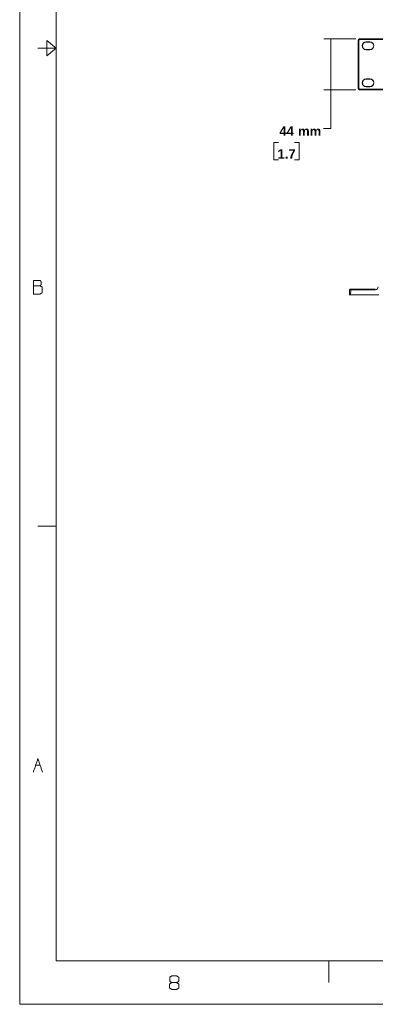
# Model space of a CAD drawing. Header units: millimetres. Extents: x 0 to 2122, y 0 to 1639.
# Tile 1 of 85: x 0 to 305, y 0 to 844. Entities that reach past the tile are written whole.
import ezdxf

# ---------------------------------------------------------------- set-up
doc = ezdxf.new("R2010")
doc.units = ezdxf.units.MM
doc.layers.add('1', color=7, linetype='Continuous', true_color=0xffffff)
doc.styles.add('Arial', font='arial.ttf')

msp = doc.modelspace()

# ---------------------------------------------------------------- linework, layer by layer
at = {"layer": '1', "color": 7, "linetype": 'Continuous', "lineweight": 13}
for p, q in [((0, 0), (0, 1639.49)), ((31.2, 37.26), (31.2, 1602.23)), ((291.4, 827.74), (291.56, 827.58)), ((315.67, 827.74), (291.4, 827.74)), ((291.56, 827.58), (312.65, 827.58)), ((291.56, 827.08), (291.56, 827.58)), ((31.2, 819.75), (15.6, 819.75)), ((31.2, 819.75), (15.6, 819.75)), ((23.4, 813.29), (23.4, 826.2)), ((23.4, 826.2), (31.2, 819.75)), ((23.4, 813.29), (31.2, 819.75)), ((290.56, 826.58), (290.41, 826.74)), ((290.41, 826.74), (290.41, 785.04)), ((290.56, 785.19), (290.56, 826.58)), ((291.06, 826.58), (290.56, 826.58)), ((291.06, 826.58), (291.06, 785.19)), ((312.65, 827.08), (291.56, 827.08)), ((297.36, 825.16), (300.56, 825.16)), ((297.36, 825.16), (297.36, 824.99)), ((297.36, 824.99), (300.56, 824.99)), ((300.56, 825.16), (300.56, 824.99)), ((297.36, 818.36), (297.36, 818.54)), ((300.56, 818.54), (297.36, 818.54)), ((300.56, 818.36), (297.36, 818.36)), ((300.56, 818.36), (300.56, 818.54)), ((290.41, 785.04), (290.56, 785.19)), ((290.56, 785.19), (291.06, 785.19)), ((300.56, 793.41), (297.36, 793.41)), ((297.36, 793.41), (297.36, 793.24)), ((300.56, 793.24), (297.36, 793.24)), ((297.36, 786.61), (297.36, 786.79)), ((297.36, 786.79), (300.56, 786.79)), ((297.36, 786.61), (300.56, 786.61)), ((300.56, 793.41), (300.56, 793.24)), ((300.56, 786.61), (300.56, 786.79)), ((291.56, 784.2), (291.4, 784.04)), ((315.67, 784.04), (291.4, 784.04)), ((291.56, 784.69), (312.65, 784.69)), ((291.56, 784.2), (291.56, 784.69)), ((312.65, 784.2), (291.56, 784.2)), ((282.97, 608.12), (283.12, 612.64)), ((283.97, 608.12), (282.97, 608.12)), ((283.62, 613.12), (284.12, 613.12)), ((284.12, 612.64), (283.97, 608.12)), ((308.23, 608.12), (283.97, 608.12)), ((284.12, 613.12), (305.21, 613.12)), ((284.12, 612.64), (284.12, 613.12)), ((305.21, 612.64), (284.12, 612.64)), ((305.21, 612.64), (305.21, 613.12)), ((31.2, 409.87), (15.6, 409.87)), ((13.71, 204.94), (17.6, 204.94)), ((0, 37.26), (0, 18.63)), ((2090.49, 37.26), (31.2, 37.26)), ((265.21, 37.26), (265.21, 18.63)), ((2121.69, 0), (0, 0)), ((31.2, 0), (15.6, 0))]:
    msp.add_line(p, q, dxfattribs=at)
at = {"layer": '1', "color": 7, "lineweight": 13}
for p, q in [((288.4, 827.74), (261.11, 827.74)), ((267.11, 827.74), (267.11, 750.97)), ((288.4, 784.04), (261.11, 784.04)), ((267.11, 750.97), (260.76, 750.97)), ((222.21, 738.97), (218.21, 738.97)), ((218.21, 738.97), (218.21, 723.94)), ((239.94, 738.97), (235.94, 738.97)), ((239.94, 723.94), (239.94, 738.97)), ((218.21, 723.94), (222.21, 723.94)), ((235.94, 723.94), (239.94, 723.94))]:
    msp.add_line(p, q, dxfattribs=at)
at = {"layer": '1', "color": 7, "linetype": 'Continuous', "lineweight": 13, "extrusion": (0, 0, -1)}
for centre, radius, start, end in [((-297.36, 821.76), 3.4, 270, 90), ((-297.36, 821.76), 3.23, 270, 90), ((-300.56, 821.76), 3.4, 90, 270), ((-300.56, 821.76), 3.23, 90, 270), ((-283.62, 612.62), 0.5, 2, 90), ((-305.21, 615.14), 2.5, 182, 270)]:
    msp.add_arc(centre, radius, start, end, dxfattribs=at)
at = {"layer": '1', "color": 7, "linetype": 'Continuous', "lineweight": 13}
for centre, radius, start, end in [((297.36, 790.01), 3.4, 90, 270), ((297.36, 790.01), 3.23, 90, 270), ((300.56, 790.01), 3.4, 270, 90), ((300.56, 790.01), 3.23, 270, 90)]:
    msp.add_arc(centre, radius, start, end, dxfattribs=at)
at = {"layer": '1', "color": 7, "linetype": 'Continuous', "lineweight": 13, "extrusion": (-3.3771e-17, -3.08149e-33, -1)}
msp.add_ellipse((291.41, 826.74), major_axis=(-0.708, 0.708), ratio=0.998783, start_param=5.498396, end_param=7.067979, dxfattribs=at)
at = {"layer": '1', "color": 7, "linetype": 'Continuous', "lineweight": 13}
for centre, major_axis, ratio, start_param, end_param in [((291.56, 826.58), (-0.707, 0.707), 0.999999, 5.498396, 7.067974), ((291.56, 826.58), (-0.354, 0.354), 0.998783, 5.498396, 7.067974), ((291.56, 785.2), (0.707, 0.707), 0.999999, 2.356803, 3.926382), ((291.56, 785.2), (-0.354, -0.354), 0.998783, 5.498396, 7.067974)]:
    msp.add_ellipse(centre, major_axis=major_axis, ratio=ratio, start_param=start_param, end_param=end_param, dxfattribs=at)
at = {"layer": '1', "color": 7, "linetype": 'Continuous', "lineweight": 13, "extrusion": (0, 0, -1)}
for centre, major_axis, ratio, start_param, end_param in [((291.41, 785.04), (-0.708, -0.708), 0.998783, 5.498391, 7.067974), ((284.12, 612.62), (1, -0.02), 0.017434, 3.141897, 4.711475)]:
    msp.add_ellipse(centre, major_axis=major_axis, ratio=ratio, start_param=start_param, end_param=end_param, dxfattribs=at)
at = {"layer": '1', "color": 7, "linetype": 'Continuous', "lineweight": 13}
for points in [[(11.76, 615.91), (11.76, 620.55)], [(11.76, 620.55), (17.6, 620.55)], [(17.6, 620.55), (18.52, 619.45)], [(18.52, 617.13), (17.6, 615.91)], [(18.52, 619.45), (18.52, 617.13)], [(17.6, 615.91), (11.76, 615.91)], [(11.76, 615.91), (11.76, 608.94)], [(11.76, 608.94), (17.49, 608.94)], [(17.49, 608.94), (19.44, 610.04)], [(19.44, 614.81), (17.6, 615.91)], [(19.44, 610.04), (19.44, 614.81)], [(11.76, 199.07), (15.65, 210.68)], [(15.65, 210.68), (19.54, 199.07)], [(130.61, 18.63), (128.66, 17.41)], [(128.66, 17.41), (128.66, 13.99)], [(128.77, 23.28), (130.61, 24.38)], [(128.77, 19.73), (128.77, 23.28)], [(130.61, 18.63), (128.77, 19.73)], [(130.61, 24.38), (134.6, 24.38)], [(134.6, 18.63), (130.61, 18.63)], [(134.6, 24.38), (136.55, 23.28)], [(136.55, 19.73), (134.6, 18.63)], [(136.55, 17.41), (134.6, 18.63)], [(136.55, 23.28), (136.55, 19.73)], [(136.55, 13.86), (136.55, 17.41)], [(128.66, 13.99), (130.61, 12.76)], [(130.61, 12.76), (134.6, 12.76)], [(134.6, 12.76), (136.55, 13.86)]]:
    msp.add_open_spline(points, degree=1, dxfattribs=at)
at = {"layer": '1', "color": 7, "lineweight": 18}
for points in [[(267.11, 827.74), (269.52, 818.74), (264.7, 818.74), (267.11, 827.74)], [(267.11, 784.04), (264.7, 793.04), (269.52, 793.04), (267.11, 784.04)]]:
    msp.add_solid(points, dxfattribs=at)

# ---------------------------------------------------------------- texts
at = {"layer": '1', "color": 7, "linetype": 'Continuous', "lineweight": 13, "char_height": 8, "attachment_point": 8, "line_spacing_factor": 1.047437, "style": 'Arial'}
for s, insert in [('\\fArial|b1|i0;\\W1.0000;44', (229.07, 744.6)), ('\\fArial|b1|i0;\\W1.0000;mm', (248.85, 744.6)), ('\\fArial|b1|i0;\\W1.0000;1.7', (229.07, 725.07))]:
    msp.add_mtext(s, dxfattribs=dict(at, insert=insert))

doc.saveas('drawing.dxf')
